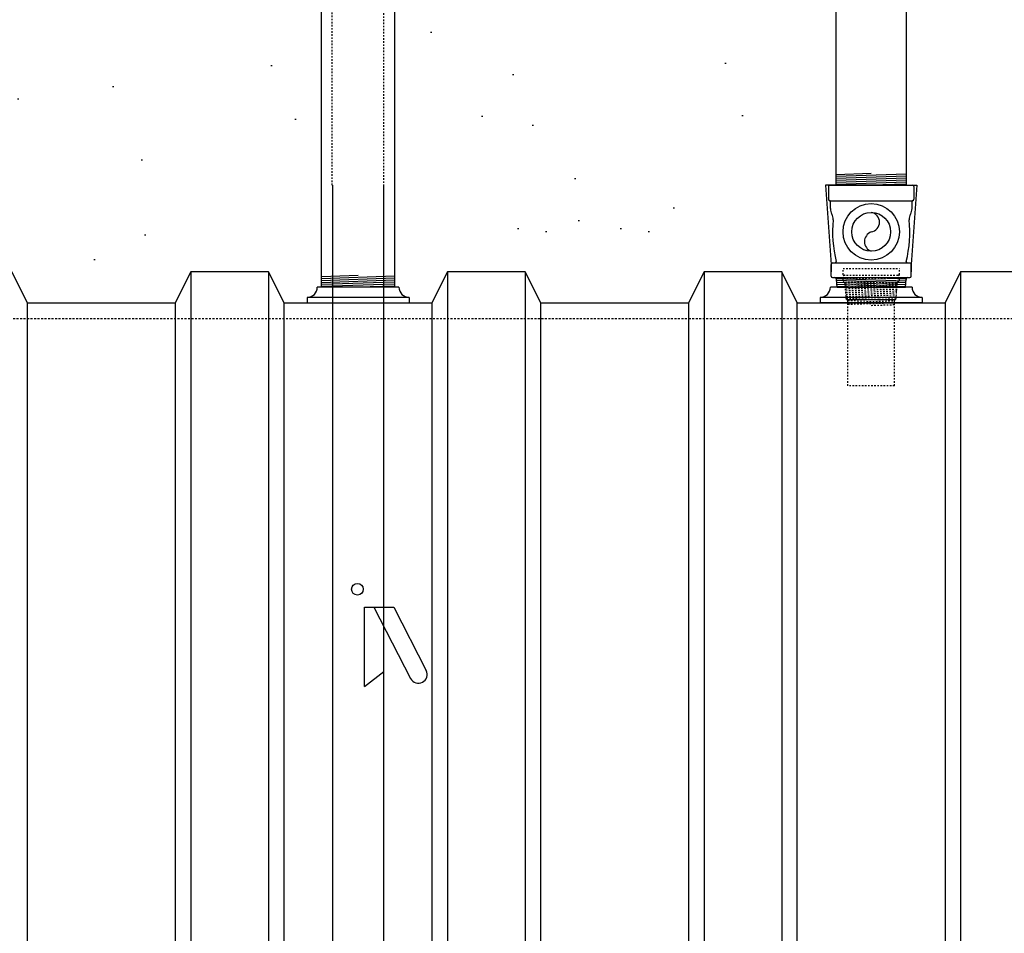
# Model space of a CAD drawing. Extents: x -169 to 2224, y 0 to 2796.
# Tile 131 of 256: x 1544 to 1608, y 311 to 370. Entities that reach past the tile are written whole.
import ezdxf

# ---------------------------------------------------------------- set-up
doc = ezdxf.new("R2010")
doc.units = 0
doc.header["$MEASUREMENT"] = 0
doc.header["$PDSIZE"] = 1
doc.linetypes.add('HIDDEN3', pattern=[0.1875, 0.125, -0.0625])
doc.linetypes.add('HIDDEN5', pattern=[0.05, 0.025, -0.025])
doc.layers.get('0').update_dxf_attribs({"color": 255, "linetype": 'CONTINUOUS'})
doc.layers.get('DEFPOINTS').update_dxf_attribs({"linetype": 'CONTINUOUS'})
for name, color, linetype in [('DIM', 3, 'CONTINUOUS'), ('EXTRACTOR', 3, 'CONTINUOUS'), ('FILL-TUBE', 1, 'CONTINUOUS'), ('GALV-4', 4, 'CONTINUOUS'), ('OVERFILL', 1, 'CONTINUOUS'), ('PEAGRAVEL-HATCH', 3, 'CONTINUOUS'), ('TANK-UST', 5, 'CONTINUOUS'), ('TANK-UST-RIB', 7, 'CONTINUOUS')]:
    doc.layers.add(name, color=color, linetype=linetype)
doc.styles.add('SIMPLEX', font='simplex')
doc.dimstyles.new('DIM64', dxfattribs={"dimscale": 64, "dimtxt": 0.09375, "dimasz": 0.09375, "dimexe": 0.0625, "dimexo": 0.0625, "dimgap": 0.046875, "dimtad": 1, "dimdec": 4, "dimzin": 3, "dimdsep": 46, "dimlunit": 4, "dimtxsty": 'SIMPLEX', "dimcen": 0, "dimclrd": 256, "dimclre": 256, "dimclrt": 256, "dimadec": 0, "dimazin": 0, "dimtfac": 1, "dimtdec": 4, "dimtmove": 0, "dimatfit": 3, "dimfxl": 1, "dimfrac": 2, "dimtolj": 1, "dimtzin": 0, "dimarcsym": 0})

# ---------------------------------------------------------------- blocks, each defined once
blk = doc.blocks.new('*D19')
at = {"layer": 'DEFPOINTS', "color": 0, "transparency": 16777216}
for p in [(1294.365, 414.289), (1931.872, 414.007), (1931.872, 136.516)]:
    blk.add_point(p, dxfattribs=at)
at = {"layer": 'DIM', "lineweight": -2, "transparency": 16777216}
for p, q in [((1294.365, 410.289), (1294.365, 132.516)), ((1931.872, 410.007), (1931.872, 132.516)), ((1300.365, 136.516), (1925.872, 136.516))]:
    blk.add_line(p, q, dxfattribs=at)
at = {"layer": 'DIM', "transparency": 16777216}
for points in [[(1300.365, 137.516), (1300.365, 135.516), (1294.365, 136.516)], [(1925.872, 137.516), (1925.872, 135.516), (1931.872, 136.516)]]:
    blk.add_solid(points, dxfattribs=at)
at = {"layer": 'DIM', "transparency": 16777216, "insert": (1613.119, 144.087), "char_height": 6, "attachment_point": 5, "style": 'SIMPLEX'}
blk.add_mtext('\\A1;53\'-1 1/2" (F.V. TANK SLAB)', dxfattribs=at)

msp = doc.modelspace()

# ---------------------------------------------------------------- hatches: boundary and pattern name
at = {"layer": 'PEAGRAVEL-HATCH'}
h = msp.add_hatch(dxfattribs=at)
h.set_pattern_fill('AR-SAND', color=256, scale=7.5, style=0)
h.set_pattern_definition([(37.5, (1739.785, 351.516), (-0.47245, 14.4512), [0, -11.4, 0, -12.75, 0, -12.1875]), (7.5, (1739.785, 351.516), (13.2733, 21.1661), [0, -6.15, 0, -10.275, 0, -3.9375]), (327.5, (1730.56, 351.516), (23.35606, 0.04244), [0, -3.75, 0, -13.5, 0, -17.625]), (317.5, (1730.56, 351.516), (22.546, 6.5826), [0, -1.875, 0, -8.85, 0, -10.125])])
edge = h.paths.add_edge_path()
edge.add_line((1502.41593, 409.69624), (1506.60226, 409.69624))
edge.add_line((1506.60226, 409.69624), (1506.60226, 403.79544))
edge.add_line((1506.60226, 403.79544), (1506.32446, 403.79544))
edge.add_line((1506.32446, 403.79544), (1506.32446, 400.01755))
edge.add_line((1506.32446, 400.01755), (1506.60226, 400.01755))
edge.add_line((1506.60226, 400.01755), (1506.60226, 374.25844))
edge.add_arc((1510.60226, 374.25844), 4, 540, 630)
edge.add_line((1510.60226, 370.25844), (1558.71317, 370.25844))
edge.add_line((1558.71317, 370.25844), (1558.71317, 369.86125))
edge.add_line((1558.71317, 369.86125), (1558.8988, 369.86125))
edge.add_line((1558.8988, 369.86125), (1558.8988, 369.90728))
edge.add_line((1558.8988, 369.90728), (1559.45567, 369.90728))
edge.add_line((1559.45567, 369.90728), (1559.45567, 369.86125))
edge.add_line((1559.45567, 369.86125), (1559.96632, 369.82554))
edge.add_line((1559.96632, 369.82554), (1559.96632, 369.41265))
edge.add_line((1559.96632, 369.41265), (1560.09007, 369.41265))
edge.add_line((1560.09007, 369.41265), (1560.09007, 368.51547))
edge.add_line((1560.09007, 368.51547), (1563.85253, 368.51547))
edge.add_line((1563.85253, 368.51547), (1563.85253, 359.01592))
edge.add_arc((1562.31496, 359.94093), 1.79437, 220.9068419, 328.9686789, ccw=False)
edge.add_line((1560.95882, 358.76592), (1560.95882, 357.76592))
edge.add_line((1560.95882, 357.76592), (1560.07536, 357.76592))
edge.add_line((1560.07536, 357.76592), (1562.23861, 357.76592))
edge.add_line((1562.23861, 357.76592), (1562.97514, 356.45069))
edge.add_line((1562.97514, 356.45069), (1560.57536, 356.05233))
edge.add_arc((1560.82536, 356.05233), 0.25, 540, 630)
edge.add_line((1560.82536, 355.80233), (1563.43653, 355.80233))
edge.add_line((1563.43653, 355.80233), (1563.43653, 352.55385))
edge.add_line((1563.43653, 352.55385), (1553.16593, 352.55385))
edge.add_line((1553.16593, 352.55385), (1552.16593, 353.51592))
edge.add_line((1552.16593, 353.51592), (1547.16593, 353.51592))
edge.add_line((1547.16593, 353.51592), (1546.16593, 353.54703))
edge.add_line((1546.16593, 353.54703), (1536.66593, 353.54703))
edge.add_line((1536.66593, 353.54703), (1535.66593, 353.51592))
edge.add_line((1535.66593, 353.51592), (1530.66593, 353.51592))
edge.add_line((1530.66593, 353.51592), (1529.66593, 353.54456))
edge.add_line((1529.66593, 353.54456), (1520.16593, 353.54456))
edge.add_line((1520.16593, 353.54456), (1519.16593, 353.51592))
edge.add_line((1519.16593, 353.51592), (1510.00978, 353.51592))
edge.add_line((1510.00978, 353.51592), (1509.90567, 359.04592))
edge.add_arc((1503.96562, 359.37854), 5.94935, 356.7949967, 432.2892701)
edge.add_line((1505.77548, 365.04592), (1503.31514, 365.04592))
edge.add_line((1503.31514, 365.04592), (1503.31514, 365.39672))
edge.add_arc((1503.31514, 366.04592), 0.6492, 180, 270, ccw=False)
edge.add_line((1502.66593, 366.04592), (1502.41593, 366.04592))
edge.add_line((1502.41593, 366.04592), (1502.41593, 409.69624))
h = msp.add_hatch(dxfattribs=at)
h.set_pattern_fill('AR-SAND', color=256, scale=7.5, style=0)
h.set_pattern_definition([(37.5, (1714.962, 354.236), (-0.47245, 14.4512), [0, -11.4, 0, -12.75, 0, -12.1875]), (7.5, (1714.962, 354.236), (13.2733, 21.166), [0, -6.15, 0, -10.275, 0, -3.9375]), (327.5, (1705.737, 354.236), (23.3561, 0.0424), [0, -3.75, 0, -13.5, 0, -17.625]), (317.5, (1705.737, 354.236), (22.546, 6.5826), [0, -1.875, 0, -8.85, 0, -10.125])])
h.paths.add_polyline_path([(1568.48193, 369.49942), (1576.84827, 369.49942), (1583.52204, 369.49942), (1583.52204, 369.10223), (1583.64579, 369.10223), (1583.64579, 369.16411), (1583.70766, 369.16411), (1583.70766, 369.14827), (1584.20266, 369.14827), (1584.26454, 369.16411), (1584.26454, 369.10223), (1584.77518, 369.06653), (1584.77518, 368.65364), (1584.89893, 368.65364), (1584.89893, 367.75645), (1585.51768, 367.75645), (1585.51768, 361.7365, -0.41421356), (1585.76768, 361.4865), (1585.76768, 360.4865), (1584.89846, 360.4865), (1584.66195, 360.4865), (1585.39848, 359.17127), (1585.39848, 358.77291, 0.41421356), (1585.64848, 358.52291), (1585.78193, 358.52291), (1585.78193, 354.2365), (1577.98193, 354.2365), (1576.98193, 356.2365), (1571.98193, 356.2365), (1570.98193, 354.2365), (1569.38113, 354.2365), (1569.38113, 354.58807, -0.41421356), (1568.73193, 355.23727), (1568.48193, 355.23727)])
h = msp.add_hatch(dxfattribs=at)
h.set_pattern_fill('AR-SAND', color=256, scale=7.5, style=0)
h.set_pattern_definition([(37.5, (1708.354, 354.236), (-0.4725, 14.4512), [0, -11.4, 0, -12.75, 0, -12.1875]), (7.5, (1708.354, 354.236), (13.2733, 21.166), [0, -6.15, 0, -10.275, 0, -3.9375]), (327.5, (1699.129, 354.236), (23.3561, 0.0424), [0, -3.75, 0, -13.5, 0, -17.625]), (317.5, (1699.13, 354.236), (22.546, 6.5826), [0, -1.875, 0, -8.85, 0, -10.125])])
h.paths.add_polyline_path([(1575.08943, 369.49942), (1583.45577, 369.49942), (1590.12954, 369.49942), (1590.12954, 369.10223), (1590.25329, 369.10223), (1590.25329, 369.16411), (1590.31516, 369.16411), (1590.31516, 369.14827), (1590.81016, 369.14827), (1590.87204, 369.16411), (1590.87204, 369.10223), (1591.38268, 369.06653), (1591.38268, 368.65364), (1591.50643, 368.65364), (1591.50643, 367.75645), (1592.12518, 367.75645), (1592.12518, 361.7365, -0.41421356), (1592.37518, 361.4865), (1592.37518, 360.4865), (1591.50596, 360.4865), (1591.26945, 360.4865), (1592.00598, 359.17127), (1592.00598, 358.77291, 0.41421356), (1592.25598, 358.52291), (1592.38943, 358.52291), (1592.38943, 354.2365), (1584.58943, 354.2365), (1583.58943, 356.2365), (1578.58943, 356.2365), (1577.58943, 354.2365), (1575.98863, 354.2365), (1575.98863, 354.58807, -0.41421356), (1575.33943, 355.23727), (1575.08943, 355.23727)])

# ---------------------------------------------------------------- linework, layer by layer
msp.add_line((1602.39574, 351.51592), (1595.84734, 351.51592))
at = {"layer": 'DEFPOINTS', "linetype": 'Continuous'}
for points in [[(1596.87181, 359.07878), (1596.18244, 359.07878), (1596.54368, 353.98498), (1596.54368, 353.51592)], [(1601.37181, 359.07878), (1602.06117, 359.07878), (1601.69993, 353.98498), (1601.69993, 353.51592)]]:
    msp.add_lwpolyline(points, dxfattribs=at)
at = {"layer": 'EXTRACTOR', "color": 1}
for p, q in [((1596.37181, 358.98503), (1596.37181, 358.17253)), ((1596.46556, 359.07878), (1601.77806, 359.07878)), ((1601.87181, 358.98503), (1601.87181, 358.17253)), ((1596.46556, 358.07878), (1596.46681, 358.07878)), ((1596.46556, 358.07878), (1601.77806, 358.07878)), ((1596.49681, 357.5752), (1596.49681, 358.04878)), ((1601.74681, 357.5752), (1601.74681, 358.04878)), ((1596.54368, 353.23508), (1596.54368, 353.98498)), ((1596.63748, 354.07878), (1596.77806, 354.07878)), ((1596.77806, 354.07878), (1601.46561, 354.07878)), ((1601.46561, 354.07878), (1601.69993, 354.07878)), ((1601.69993, 353.23508), (1601.69993, 354.07878)), ((1596.63748, 353.14128), (1596.75914, 353.14128)), ((1596.75914, 353.14128), (1601.48448, 353.14128)), ((1596.92559, 352.51592), (1596.88372, 353.02649)), ((1601.31803, 352.51592), (1601.35989, 353.02649)), ((1601.48448, 353.14128), (1601.60613, 353.14128)), ((1596.92559, 352.51592), (1601.31803, 352.51592))]:
    msp.add_line(p, q, dxfattribs=at)
at = {"layer": 'EXTRACTOR', "color": 8}
for p, q in [((1596.85797, 353.08904), (1601.35261, 352.93764)), ((1596.88837, 352.96294), (1601.34238, 352.81292)), ((1596.89865, 352.83752), (1601.33215, 352.68819)), ((1596.90894, 352.71211), (1601.32193, 352.56346)), ((1599.12153, 353.13786), (1601.36932, 353.06215)), ((1596.91962, 352.58869), (1599.0799, 352.51592))]:
    msp.add_line(p, q, dxfattribs=at)
at = {"layer": 'EXTRACTOR', "color": 1}
for radius in [1.8125, 1.25]:
    msp.add_circle((1599.12181, 356.07878), radius, dxfattribs=at)
for centre, radius, start, end in [((1596.46556, 358.98503), 0.09375, 90, 180), ((1601.77806, 358.98503), 0.09375, 0, 90), ((1596.46556, 358.17253), 0.09375, 180, 270), ((1596.46681, 358.04878), 0.03, 0, 90), ((1601.77681, 358.04878), 0.03, 90, 180), ((1601.77806, 358.17253), 0.09375, 270, 0), ((1597.18431, 357.5752), 0.6875, 180, 210.8492508), ((1596.07896, 356.915), 0.6, 354.3374621, 30.8492508), ((1599.02293, 356.70378), 0.63277, 278.9897395, 81.0102605), ((1602.16465, 356.915), 0.6, 149.1507492, 185.6625379), ((1601.05931, 357.5752), 0.6875, 329.1507492, 0), ((1604.51261, 356.07878), 7.875, 174.3374621, 194.0083614), ((1593.73101, 356.07878), 7.875, 345.9916386, 5.6625379), ((1599.36045, 355.45378), 0.66901, 110.8985667, 249.1014333), ((1596.63748, 353.98498), 0.0938, 90, 180), ((1596.77806, 354.17253), 0.09375, 270, 0), ((1601.46556, 354.17253), 0.09375, 180, 270), ((1596.63748, 353.23508), 0.0938, 180, 270), ((1596.75914, 353.01628), 0.125, 4.6877658, 90), ((1601.48448, 353.01628), 0.125, 90, 175.3122342), ((1601.60613, 353.23508), 0.0938, 270, 0)]:
    msp.add_arc(centre, radius, start, end, dxfattribs=at)
at = {"layer": 'FILL-TUBE', "color": 1}
for p, q in [((1564.4752, 359.07761), (1564.4752, 240.33288)), ((1567.78026, 348.29203), (1567.78026, 359.07761)), ((1567.79116, 240.33288), (1567.78026, 348.29203)), ((1566.54756, 331.94232), (1568.42345, 331.94232)), ((1566.54756, 326.85367), (1566.54756, 331.94232)), ((1567.14036, 331.94232), (1569.50051, 327.36778)), ((1568.42345, 331.94232), (1570.51386, 327.8906)), ((1566.54756, 326.85367), (1567.79116, 327.82781))]:
    msp.add_line(p, q, dxfattribs=at)
at = {"layer": 'FILL-TUBE', "color": 1, "linetype": 'HIDDEN5'}
for points in [[(1564.46337, 359.07761), (1564.46337, 405.72628), (1564.01986, 405.72628)], [(1568.22377, 405.72628), (1567.75446, 405.72628), (1567.75446, 359.07761)]]:
    msp.add_lwpolyline(points, dxfattribs=at)
at = {"layer": 'FILL-TUBE', "color": 1}
msp.add_circle((1566.08659, 333.10711), 0.37639, dxfattribs=at)
msp.add_arc((1570.00718, 327.62919), 0.57014, 207.2906126, 27.2906126, dxfattribs=at)
at = {"layer": 'GALV-4', "color": 7}
for p, q in [((1599.12669, 359.82923), (1596.87181, 359.75328)), ((1601.37181, 359.77979), (1596.87181, 359.62821)), ((1601.37181, 359.65471), (1596.87181, 359.50314)), ((1601.37181, 359.52964), (1596.87181, 359.37807)), ((1601.37181, 359.40457), (1596.87181, 359.253)), ((1601.37181, 359.2795), (1596.87181, 359.12793)), ((1601.37181, 359.15443), (1599.12669, 359.07881)), ((1566.1267, 353.26636), (1563.77342, 353.18709)), ((1568.47021, 353.22022), (1563.77342, 353.06202)), ((1568.47021, 353.09515), (1563.77342, 352.93695)), ((1568.47021, 352.97008), (1563.77342, 352.81188)), ((1568.47021, 352.84501), (1563.77342, 352.68681)), ((1568.47021, 352.71994), (1563.77342, 352.56174)), ((1568.47021, 352.59487), (1566.1267, 352.51593))]:
    msp.add_line(p, q, dxfattribs=at)
at = {"layer": 'GALV-4', "color": 1, "linetype": 'Continuous'}
msp.add_lwpolyline([(1601.37181, 403.21621), (1601.37669, 359.07881), (1596.87669, 359.07881), (1596.87181, 403.24193)], dxfattribs=at)
at = {"layer": 'GALV-4', "color": 1}
msp.add_lwpolyline([(1568.47021, 400.76292), (1568.48158, 352.51592), (1563.78479, 352.51592), (1563.77342, 400.76292)], close=True, dxfattribs=at)
at = {"layer": 'OVERFILL', "color": 1, "linetype": 'HIDDEN5'}
for p, q in [((1597.30931, 353.72726), (1600.93431, 353.72726)), ((1597.30931, 353.32165), (1597.30931, 353.72726)), ((1597.34056, 353.2904), (1600.90306, 353.2904)), ((1600.93431, 353.32165), (1600.93431, 353.72726)), ((1597.30931, 352.9779), (1597.30931, 353.07165)), ((1597.34056, 353.1029), (1600.90306, 353.1029)), ((1597.43431, 352.8529), (1600.80931, 352.8529)), ((1597.52806, 351.72726), (1597.43431, 352.8529)), ((1600.71556, 351.72726), (1600.80931, 352.8529)), ((1600.93431, 352.9779), (1600.93431, 353.07165)), ((1597.62181, 346.17986), (1597.62181, 351.72726)), ((1600.62181, 346.17986), (1600.62181, 351.72726)), ((1600.62181, 346.17986), (1597.62181, 346.17986))]:
    msp.add_line(p, q, dxfattribs=at)
at = {"layer": 'OVERFILL', "color": 7, "linetype": 'HIDDEN5'}
for p, q in [((1597.44941, 352.67149), (1600.80361, 352.78447)), ((1597.45061, 352.79606), (1599.13811, 352.8529)), ((1597.4598, 352.54677), (1600.79316, 352.65905)), ((1597.47019, 352.42205), (1600.78272, 352.53363)), ((1597.48058, 352.29733), (1600.77227, 352.40821)), ((1597.49096, 352.17261), (1600.76182, 352.28278)), ((1597.50135, 352.04789), (1600.75138, 352.15736)), ((1597.51174, 351.92317), (1600.74093, 352.03194)), ((1597.52213, 351.79845), (1600.73049, 351.90651)), ((1597.62181, 351.67673), (1600.72004, 351.78109)), ((1597.62181, 351.55166), (1600.62181, 351.65271)), ((1597.62181, 351.42659), (1600.62181, 351.52764)), ((1599.12181, 351.35205), (1600.62181, 351.40257))]:
    msp.add_line(p, q, dxfattribs=at)
at = {"layer": 'OVERFILL', "color": 1, "linetype": 'Continuous'}
msp.add_line((1597.52806, 351.72726), (1600.71556, 351.72726), dxfattribs=at)
at = {"layer": 'OVERFILL', "color": 1, "linetype": 'HIDDEN5'}
for centre, radius, start, end in [((1597.34056, 353.32165), 0.03125, 180, 270), ((1597.40306, 353.19665), 0.09375, 90, 270), ((1600.84056, 353.19665), 0.09375, 270, 90), ((1600.90306, 353.32165), 0.03125, 270, 0), ((1597.34056, 353.07165), 0.03125, 90, 180), ((1597.43431, 352.9779), 0.125, 180, 270), ((1600.80931, 352.9779), 0.125, 270, 0), ((1600.90306, 353.07165), 0.03125, 0, 90)]:
    msp.add_arc(centre, radius, start, end, dxfattribs=at)
at = {"layer": 'TANK-UST', "color": 1}
for p, q in [((1568.75818, 352.51592), (1563.50818, 352.51592)), ((1601.74654, 352.51592), (1596.49654, 352.51592)), ((1562.85898, 351.86672), (1562.85898, 351.51592)), ((1569.40738, 351.86672), (1562.85898, 351.86672)), ((1569.40738, 351.86672), (1569.40738, 351.51592)), ((1595.84734, 351.86672), (1595.84734, 351.51592)), ((1602.39574, 351.86672), (1595.84734, 351.86672)), ((1602.39574, 351.86672), (1602.39574, 351.51592))]:
    msp.add_line(p, q, dxfattribs=at)
at = {"layer": 'TANK-UST'}
for p, q in [((1544.87181, 351.51592), (1554.37181, 351.51592)), ((1561.37181, 351.51592), (1570.87181, 351.51592)), ((1577.87181, 351.51592), (1587.37181, 351.51592)), ((1594.37181, 351.51592), (1603.87181, 351.51592)), ((1594.37181, 351.51592), (1603.87181, 351.51592))]:
    msp.add_line(p, q, dxfattribs=at)
at = {"layer": 'TANK-UST', "color": 2, "linetype": 'HIDDEN3'}
msp.add_lwpolyline([(1627.58137, 230.51592), (1603.3743, 230.51592), (1601.8743, 231.51592), (1579.8743, 231.51592), (1578.3743, 230.51592), (1488.37181, 230.51592), (1483.85926, 230.51592, -0.9539575), (1483.85926, 350.51592), (1488.37181, 350.51592), (1587.39117, 350.51592), (1812.39117, 350.51592), (1816.88436, 350.51592, -0.9539575), (1816.88436, 230.51592), (1812.39117, 230.51592), (1788.37181, 230.51592), (1786.87181, 231.51592), (1764.87181, 231.51592), (1763.37181, 230.51592), (1636.58137, 230.51592), (1635.08137, 231.51592), (1629.08137, 231.51592)], format="xyb", close=True, dxfattribs=at)
at = {"layer": 'TANK-UST', "color": 1}
for centre, start, end in [((1562.85898, 352.51592), 270, 0), ((1569.40738, 352.51592), 180, 270), ((1595.84734, 352.51592), 270, 0), ((1602.39574, 352.51592), 180, 270)]:
    msp.add_arc(centre, 0.6492, start, end, dxfattribs=at)
at = {"layer": 'TANK-UST-RIB', "color": 7}
for p, q in [((1555.37181, 353.51592), (1555.37181, 227.51592)), ((1560.37181, 353.51592), (1560.37181, 227.51592)), ((1571.87181, 353.51592), (1571.87181, 227.51592)), ((1576.87181, 353.51592), (1576.87181, 227.51592)), ((1588.37181, 353.51592), (1588.37181, 227.51592)), ((1593.37181, 353.51592), (1593.37181, 227.51592)), ((1604.87181, 353.51592), (1604.87181, 227.51592))]:
    msp.add_line(p, q, dxfattribs=at)
at = {"layer": 'TANK-UST-RIB', "color": 5}
for points in [[(1538.87181, 227.51592), (1543.87181, 227.51592), (1544.87181, 229.51592), (1544.87181, 351.51592), (1543.87181, 353.51592), (1538.87181, 353.51592), (1537.87181, 351.51592), (1537.87181, 229.51592)], [(1555.37181, 227.51592), (1560.37181, 227.51592), (1561.37181, 229.51592), (1561.37181, 351.51592), (1560.37181, 353.51592), (1555.37181, 353.51592), (1554.37181, 351.51592), (1554.37181, 229.51592)], [(1571.87181, 227.51592), (1576.87181, 227.51592), (1577.87181, 229.51592), (1577.87181, 351.51592), (1576.87181, 353.51592), (1571.87181, 353.51592), (1570.87181, 351.51592), (1570.87181, 229.51592)], [(1588.37181, 227.51592), (1593.37181, 227.51592), (1594.37181, 229.51592), (1594.37181, 351.51592), (1593.37181, 353.51592), (1588.37181, 353.51592), (1587.37181, 351.51592), (1587.37181, 229.51592)], [(1604.87181, 227.51592), (1609.87181, 227.51592), (1610.87181, 229.51592), (1610.87181, 351.51592), (1609.87181, 353.51592), (1604.87181, 353.51592), (1603.87181, 351.51592), (1603.87181, 229.51592)]]:
    msp.add_lwpolyline(points, close=True, dxfattribs=at)

# ---------------------------------------------------------------- dimensions: what is measured, and where the dimension line sits
at = {"layer": 'DIM'}
dim = msp.add_linear_dim(base=(1931.87181, 136.51592), p1=(1294.36544, 414.28861), p2=(1931.87181, 414.00736), angle=0, text='<> (F.V. TANK SLAB)', dimstyle='DIM64', dxfattribs=at)
dim.commit()
dim.dimension.update_dxf_attribs({"geometry": '*D19', "text_midpoint": (1613.11863, 144.08735)})

doc.saveas('drawing.dxf')
